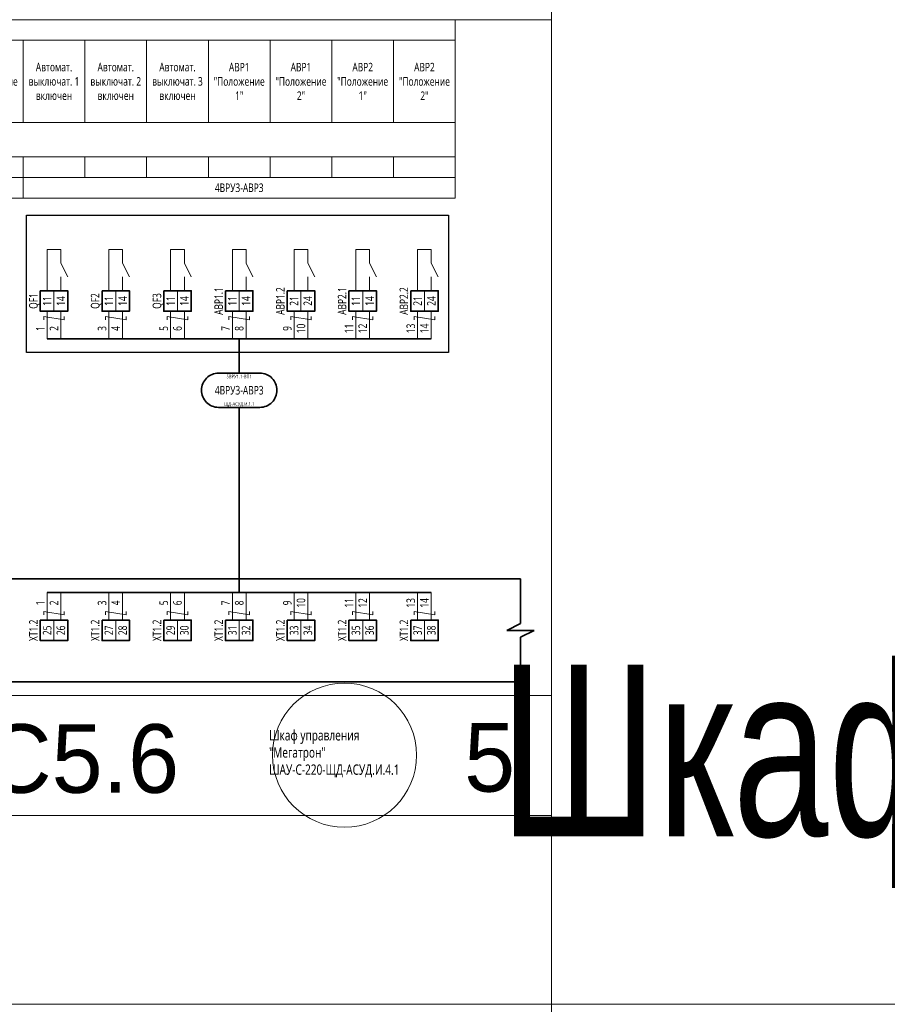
# Model space of a CAD drawing. Header units: millimetres. Extents: x -1173 to 6733, y -4591 to 345.
# Tile 7 of 93: x -332 to -79, y -3863 to -3576. Entities that reach past the tile are written whole.
import ezdxf
from ezdxf.enums import TextEntityAlignment as Align

# ---------------------------------------------------------------- set-up
doc = ezdxf.new("R2018")
doc.units = ezdxf.units.MM
doc.set_wipeout_variables(frame=1)
doc.layers.get('0').update_dxf_attribs({"lineweight": 15})
for name, color, linetype, lineweight in [('AK_Drawing', 7, 'Continuous', 35), ('AK_Drawing_Thin', 7, 'Continuous', 15), ('AK_Equipment', 7, 'Continuous', 35), ('AK_Multy_Wire', 7, 'Continuous', 35), ('AK_Table', 7, 'Continuous', 35), ('AK_Wire', 7, 'Continuous', 15), ('AK_Wire_Number', 7, 'Continuous', 15)]:
    doc.layers.add(name, color=color, linetype=linetype, lineweight=lineweight)
doc.layers.add('UNPLOTTED', color=2, linetype='Continuous', lineweight=15, plot=False)
doc.styles.add('PT Sans Narrow', font='PTN57F.ttf')
doc.styles.get("Standard").update_dxf_attribs({"font": 'arial.ttf'})
doc.styles.add('Trebuchet MS', font='trebuc.ttf', dxfattribs={"width": 0.75})

# ---------------------------------------------------------------- blocks, each defined once
blk = doc.blocks.new('*U1')
at = {"layer": 'UNPLOTTED'}
blk.add_line((0, 90), (-185, 90), dxfattribs=at)
for points in [[(0, 0), (-395, 0), (-395, 287), (0, 287)], [(-185, 55), (0, 55), (0, 0), (-185, 0)]]:
    blk.add_lwpolyline(points, close=True, dxfattribs=at)
blk = doc.blocks.new('*U70')
for p, q in [((372, 0), (0, 0)), ((376, 0), (372, 0)), ((376, -13), (376, 0)), ((372, -15), (376, -13)), ((380, -15), (372, -15)), ((376, -17), (380, -15)), ((376, -30), (376, -17)), ((0, -30), (372, -30)), ((376, -30), (372, -30))]:
    blk.add_line(p, q)
at = {"style": 'Trebuchet MS', "width": 0.75}
for tag, flags, p in [('NAME', 9, (-1, 0)), ('TYPE', 9, (-1, -3)), ('ASSYCODE', 9, (-1, -6)), ('MFG', 9, (-1, -9)), ('MESUREMENT_UNITS', 9, (-1, -13.44)), ('WEIGHT', 9, (-1, -18)), ('COUNT', 9, (-1, -16.98)), ('SORTING_SECTION', 9, (-1, -22.98)), ('XREF', 1, (-1, -24))]:
    blk.add_attdef(tag, text='', height=2, dxfattribs=dict(at, flags=flags)).set_placement(p, align=Align.RIGHT)
blk.add_attdef('TAG1', text='', height=2.5, dxfattribs=at).set_placement((2, -27), align=Align.MIDDLE_LEFT)
at = {"lineweight": 30, "width": 0.75, "flags": 104}
blk.add_attdef('CATDESC', text='', height=2.5, dxfattribs=at).set_placement((370, -25), align=Align.MIDDLE_RIGHT)
at = {"layer": 'UNPLOTTED', "style": 'Trebuchet MS', "width": 0.75, "flags": 8}
for tag, p in [('DESC1', (1, -3)), ('DESC2', (1, -5)), ('DESC3', (1, -7)), ('FAMILY', (1, -13.73)), ('SYSTEM_NAME', (1, -17.99)), ('POSITION_N', (1, -15.99))]:
    blk.add_attdef(tag, p, '', height=1, dxfattribs=at)
blk = doc.blocks.new('*T648')
at = {"layer": 'AK_Table', "color": 0, "linetype": 'ByBlock', "lineweight": -2, "transparency": 16777216}
for p, q in [((0, 0), (367, 0)), ((0, 0), (0, -52)), ((25, 0), (25, -52)), ((367, 0), (367, -52)), ((25, -6), (367, -6)), ((43, -6), (43, -30)), ((61, -6), (61, -30)), ((79, -6), (79, -30)), ((97, -6), (97, -30)), ((115, -6), (115, -30)), ((133, -6), (133, -30)), ((151, -6), (151, -30)), ((169, -6), (169, -30)), ((187, -6), (187, -30)), ((205, -6), (205, -30)), ((223, -6), (223, -30)), ((241, -6), (241, -30)), ((259, -6), (259, -30)), ((277, -6), (277, -30)), ((295, -6), (295, -30)), ((313, -6), (313, -30)), ((331, -6), (331, -30)), ((349, -6), (349, -30)), ((0, -30), (367, -30)), ((0, -40), (367, -40)), ((43, -40), (43, -46)), ((61, -40), (61, -46)), ((79, -40), (79, -46)), ((97, -40), (97, -52)), ((115, -40), (115, -46)), ((133, -40), (133, -46)), ((151, -40), (151, -46)), ((169, -40), (169, -52)), ((187, -40), (187, -46)), ((205, -40), (205, -46)), ((223, -40), (223, -46)), ((241, -40), (241, -52)), ((259, -40), (259, -46)), ((277, -40), (277, -46)), ((295, -40), (295, -46)), ((313, -40), (313, -46)), ((331, -40), (331, -46)), ((349, -40), (349, -46)), ((0, -46), (367, -46)), ((0, -52), (367, -52))]:
    blk.add_line(p, q, dxfattribs=at)
at = {"layer": 'AK_Table', "color": 0, "transparency": 16777216, "char_height": 2.5, "attachment_point": 5, "style": 'Trebuchet MS'}
for s, insert, width in [('Контроль ', (196, -3), 341), ('Автомат. выключат. 1 включен', (34, -18), 17), ('Автомат. выключат. 2 включен', (52, -18), 17), ('Наличие напряжения на вводе 1', (70, -18), 17), ('Наличие напряжения на вводе 2', (88, -18), 17), ('Автомат. выключат. 1 включен', (106, -18), 17), ('Автомат. выключат. 2 включен', (124, -18), 17), ('Автомат. выключат. 1 включен', (178, -18), 17), ('Автомат. выключат. 2 включен', (196, -18), 17), ('Автомат. выключат. 1 включен', (250, -18), 17), ('Автомат. выключат. 2 включен', (268, -18), 17), ('Автомат. выключат. 3 включен', (286, -18), 17), ('Наименование', (12.5, -15), 24), ('АВР "Положение 1"', (142, -18), 17), ('АВР "Положение 2"', (160, -18), 17), ('АВР "Положение 1"', (214, -18), 17), ('АВР "Положение 2"', (232, -18), 17), ('АВР1 "Положение 1"', (304, -18), 17), ('АВР1 "Положение 2"', (322, -18), 17), ('АВР2 "Положение 1"', (340, -18), 17), ('АВР2 "Положение 2"', (358, -18), 17), ('Место отбора параметра', (12.5, -35), 23), ('-1 этаж. Пом. 5.28. Помещение ГРЩ', (196, -35), 341), ('Чертеж установки', (12.5, -43), 23), ('Позиция', (12.5, -49), 23), ('4ВРУ3-ВП1', (61, -49), 71), ('4ВРУ3-АВР1', (133, -49), 71), ('4ВРУ3-АВР2', (205, -49), 71), ('4ВРУ3-АВР3', (304, -49), 125)]:
    blk.add_mtext(s, dxfattribs=dict(at, insert=insert, width=width))
blk = doc.blocks.new('*U304')
blk.add_lwpolyline([(-6, 5), (6, 5, -0.414214), (11, 0), (11, 0, -0.414214), (6, -5), (-6, -5, -0.414214), (-11, 0), (-11, 0, -0.414214)], format="xyb", close=True)
at = {"style": 'Trebuchet MS', "width": 0.75}
blk.add_attdef('CA_CIRCUIT_NUMBER', text='', height=2.5, dxfattribs=at).set_placement((0, 0), align=Align.MIDDLE_CENTER)
at = {"lineweight": 30, "width": 0.75, "flags": 1}
blk.add_attdef('CA_CABLE_TYPE', text='', height=2.5, rotation=90, dxfattribs=at).set_placement((0, -25), align=Align.BOTTOM_CENTER)
at = {"style": 'Trebuchet MS', "width": 0.75}
blk.add_attdef('LENGTH', text='', height=2.5, rotation=90, dxfattribs=at).set_placement((2, -24.82), align=Align.MIDDLE_CENTER)
at = {"layer": 'UNPLOTTED', "style": 'Trebuchet MS', "width": 0.75}
for tag, p in [('LOAD_NAME', (0, 4)), ('PANEL_NAME', (0, -4))]:
    blk.add_attdef(tag, text='', height=1, dxfattribs=at).set_placement(p, align=Align.MIDDLE_CENTER)
blk = doc.blocks.new('*U217')
blk.add_wipeout([(0, 0), (0, -6), (8, -6), (8, 0)])
blk.add_lwpolyline([(0, 0), (8, 0), (8, -6), (0, -6)], close=True)
at = {"lineweight": -2}
blk.add_lwpolyline([(4, 0), (8, 0), (8, -6), (4, -6)], close=True, dxfattribs=at)
at = {"style": 'Trebuchet MS', "width": 0.75, "flags": 12}
for tag, p in [('TERM01', (2, -3)), ('TERM02', (6, -3))]:
    blk.add_attdef(tag, text='', height=2.5, rotation=90, dxfattribs=at).set_placement(p, align=Align.MIDDLE_CENTER)
at = {"style": 'Trebuchet MS', "width": 0.75}
blk.add_attdef('TAG1', text='', height=2.5, rotation=90, dxfattribs=at).set_placement((-2, -3), align=Align.MIDDLE_CENTER)
at = {"style": 'Trebuchet MS', "width": 0.75, "flags": 12}
for tag, p in [('NOTE01', (2, -7)), ('NOTE02', (6, -7))]:
    blk.add_attdef(tag, text='', height=2.5, rotation=90, dxfattribs=at).set_placement(p, align=Align.MIDDLE_RIGHT)
blk = doc.blocks.new('*U650')
at = {"layer": 'AK_Wire'}
for points in [[(-2, -4), (-2, 4)], [(2, -4), (2, 4)], [(3, 2.5), (3, 1.5), (-3, 2.5), (-3, 1.5)]]:
    blk.add_lwpolyline(points, dxfattribs=at)
blk = doc.blocks.new('*U649')
at = {"layer": 'AK_Drawing', "color": 0, "linetype": 'ByBlock', "lineweight": -2, "transparency": 16777216}
for p in [(0, 0), (18, 0), (36, 0), (54, 0), (72, 0), (90, 0), (108, 0)]:
    blk.add_blockref('*U650', p, dxfattribs=at)
blk = doc.blocks.new('Z')
at = {"layer": 'AK_Wire'}
blk.add_lwpolyline([(3, 0.5), (3, -0.5), (-3, 0.5), (-3, -0.5)], dxfattribs=at)
blk = doc.blocks.new('*U651')
at = {"layer": 'AK_Wire'}
for points in [[(-2, -4), (-2, 4)], [(2, -4), (2, 4)]]:
    blk.add_lwpolyline(points, dxfattribs=at)
blk.add_blockref('Z', (0, -2), dxfattribs=at)
blk = doc.blocks.new('*U652')
at = {"layer": 'AK_Drawing', "color": 0, "linetype": 'ByBlock', "lineweight": -2, "transparency": 16777216}
for p in [(0, 0), (18, 0), (36, 0), (54, 0), (72, 0), (90, 0), (108, 0)]:
    blk.add_blockref('*U651', p, dxfattribs=at)
blk = doc.blocks.new('*U30')
blk.add_line((4, 0), (4, 4))
blk.add_lwpolyline([(6, 4), (4, 8), (4, 12), (0, 12), (0, 0)])
blk = doc.blocks.new('*U653')
at = {"layer": 'AK_Drawing_Thin'}
blk.add_blockref('*U30', (-4, -6.5), dxfattribs=at)
blk = doc.blocks.new('*U654')
at = {"layer": 'AK_Drawing', "color": 0, "linetype": 'ByBlock', "lineweight": -2, "transparency": 16777216}
for p in [(0, 0), (18, 0), (36, 0), (54, 0), (72, 0), (90, 0), (108, 0)]:
    blk.add_blockref('*U653', p, dxfattribs=at)

msp = doc.modelspace()

# ---------------------------------------------------------------- linework, layer by layer
at = {"layer": 'AK_Drawing', "lineweight": 30}
msp.add_lwpolyline([(-330, -3633), (-207, -3633), (-207, -3673), (-330, -3673)], close=True, dxfattribs=at)
at = {"layer": 'AK_Multy_Wire'}
for p, q in [((-212, -3669), (-324, -3669)), ((-212, -3743), (-324, -3743))]:
    msp.add_line(p, q, dxfattribs=at)
for points in [[(-268, -3669), (-268, -3679)], [(-268, -3689), (-268, -3743)]]:
    msp.add_lwpolyline(points, dxfattribs=at)
at = {"layer": 'UNPLOTTED', "color": 2, "true_color": 0xf1eb1f}
for p, direction in [((-177, -2043), (0, 1)), ((-778, -3863), (1, 0))]:
    msp.add_xline(p, direction, dxfattribs=at)
at = {"layer": 'UNPLOTTED'}
msp.add_circle((-237.29, -3790.39), 21, dxfattribs=at)

# ---------------------------------------------------------------- block references
msp.add_blockref('*T648', (-572, -3576))
at = {"layer": 'AK_Drawing'}
msp.add_blockref('*U652', (-322, -3747), dxfattribs=at)
at = {"layer": 'AK_Equipment'}
ref = msp.add_blockref('*U70', (-562, -3739), dxfattribs=at)
lines = msp.add_mtext('\\W0.7500;Шкаф управления "Мегатрон" ШАУ-С-220-ЩД-АСУД.И.4.1', dxfattribs={"layer": '0', "insert": (-192, -3764), "char_height": 50, "attachment_point": 1})
ref.add_attrib('CATDESC', '', (-192, -3764), dxfattribs={"flags": 104}).embed_mtext(lines)
at = {"layer": 'AK_Multy_Wire', "ltscale": 10}
msp.add_blockref('*U304', (-268, -3684), dxfattribs=at).add_auto_attribs({'CA_CIRCUIT_NUMBER': '4ВРУ3-АВР3', 'PANEL_NAME': 'ЩД-АСУД.И.1.1', 'LOAD_NAME': '5ВРУ1.1-ВП1'})
at = {"layer": 'UNPLOTTED'}
msp.add_blockref('*U1', (-177, -3863), dxfattribs=at)

# ---------------------------------------------------------------- texts
at = {"layer": 'AK_Wire_Number', "style": 'Trebuchet MS', "width": 0.75}
for s, p in [('10', (-248, -3666)), ('11', (-234, -3666)), ('12', (-230, -3666)), ('13', (-216, -3666)), ('14', (-212, -3666)), ('1', (-324, -3666)), ('2', (-320, -3666)), ('3', (-306, -3666)), ('4', (-302, -3666)), ('5', (-288, -3666)), ('6', (-284, -3666)), ('7', (-270, -3666)), ('8', (-266, -3666)), ('9', (-252, -3666)), ('10', (-248, -3746)), ('11', (-234, -3746)), ('12', (-230, -3746)), ('13', (-216, -3746)), ('14', (-212, -3746)), ('1', (-324, -3746)), ('2', (-320, -3746)), ('3', (-306, -3746)), ('4', (-302, -3746)), ('5', (-288, -3746)), ('6', (-284, -3746)), ('7', (-270, -3746)), ('8', (-266, -3746)), ('9', (-252, -3746))]:
    msp.add_text(s, height=2.5, rotation=90, dxfattribs=at).set_placement(p, align=Align.BOTTOM_CENTER)
at = {"layer": 'UNPLOTTED', "style": 'PT Sans Narrow'}
msp.add_text('С5.6', height=20, dxfattribs=at).set_placement((-285.51, -3801.35), align=Align.RIGHT)
msp.add_text('5', height=20, dxfattribs=at).set_placement((-195, -3801), align=Align.CENTER)
at = {"layer": 'UNPLOTTED', "insert": (-259.29, -3783.09), "char_height": 3, "width": 30.2925, "attachment_point": 1, "style": 'Trebuchet MS'}
msp.add_mtext('Шкаф управления "Мегатрон" ШАУ-С-220-ЩД-АСУД.И.4.1', dxfattribs=at)

# ---------------------------------------------------------------- next in the draw order: block references
at = {"layer": 'AK_Equipment', "lineweight": 15}
ref = msp.add_blockref('*U217', (-326, -3655), dxfattribs=at)
ref.add_attrib('TAG1', 'QF1', dxfattribs={"layer": '0', "height": 2.5, "rotation": 90, "style": 'Trebuchet MS', "width": 0.75}).set_placement((-328, -3658), align=Align.MIDDLE_CENTER)
ref.add_attrib('TERM01', '11', dxfattribs={"layer": '0', "height": 2.5, "rotation": 90, "style": 'Trebuchet MS', "width": 0.75}).set_placement((-324, -3658), align=Align.MIDDLE_CENTER)
ref.add_attrib('TERM02', '14', dxfattribs={"layer": '0', "height": 2.5, "rotation": 90, "style": 'Trebuchet MS', "width": 0.75}).set_placement((-320, -3658), align=Align.MIDDLE_CENTER)
ref = msp.add_blockref('*U217', (-308, -3655), dxfattribs=at)
ref.add_attrib('TAG1', 'QF2', dxfattribs={"layer": '0', "height": 2.5, "rotation": 90, "style": 'Trebuchet MS', "width": 0.75}).set_placement((-310, -3658), align=Align.MIDDLE_CENTER)
ref.add_attrib('TERM01', '11', dxfattribs={"layer": '0', "height": 2.5, "rotation": 90, "style": 'Trebuchet MS', "width": 0.75}).set_placement((-306, -3658), align=Align.MIDDLE_CENTER)
ref.add_attrib('TERM02', '14', dxfattribs={"layer": '0', "height": 2.5, "rotation": 90, "style": 'Trebuchet MS', "width": 0.75}).set_placement((-302, -3658), align=Align.MIDDLE_CENTER)
ref = msp.add_blockref('*U217', (-290, -3655), dxfattribs=at)
ref.add_attrib('TAG1', 'QF3', dxfattribs={"layer": '0', "height": 2.5, "rotation": 90, "style": 'Trebuchet MS', "width": 0.75}).set_placement((-292, -3658), align=Align.MIDDLE_CENTER)
ref.add_attrib('TERM01', '11', dxfattribs={"layer": '0', "height": 2.5, "rotation": 90, "style": 'Trebuchet MS', "width": 0.75}).set_placement((-288, -3658), align=Align.MIDDLE_CENTER)
ref.add_attrib('TERM02', '14', dxfattribs={"layer": '0', "height": 2.5, "rotation": 90, "style": 'Trebuchet MS', "width": 0.75}).set_placement((-284, -3658), align=Align.MIDDLE_CENTER)
ref = msp.add_blockref('*U217', (-326, -3751), dxfattribs=at)
ref.add_attrib('TAG1', 'XT1.2', dxfattribs={"layer": '0', "height": 2.5, "rotation": 90, "style": 'Trebuchet MS', "width": 0.75}).set_placement((-328, -3754), align=Align.MIDDLE_CENTER)
ref.add_attrib('TERM01', '25', dxfattribs={"layer": '0', "height": 2.5, "rotation": 90, "style": 'Trebuchet MS', "width": 0.75}).set_placement((-324, -3754), align=Align.MIDDLE_CENTER)
ref.add_attrib('TERM02', '26', dxfattribs={"layer": '0', "height": 2.5, "rotation": 90, "style": 'Trebuchet MS', "width": 0.75}).set_placement((-320, -3754), align=Align.MIDDLE_CENTER)
ref = msp.add_blockref('*U217', (-308, -3751), dxfattribs=at)
ref.add_attrib('TAG1', 'XT1.2', dxfattribs={"layer": '0', "height": 2.5, "rotation": 90, "style": 'Trebuchet MS', "width": 0.75}).set_placement((-310, -3754), align=Align.MIDDLE_CENTER)
ref.add_attrib('TERM01', '27', dxfattribs={"layer": '0', "height": 2.5, "rotation": 90, "style": 'Trebuchet MS', "width": 0.75}).set_placement((-306, -3754), align=Align.MIDDLE_CENTER)
ref.add_attrib('TERM02', '28', dxfattribs={"layer": '0', "height": 2.5, "rotation": 90, "style": 'Trebuchet MS', "width": 0.75}).set_placement((-302, -3754), align=Align.MIDDLE_CENTER)
ref = msp.add_blockref('*U217', (-290, -3751), dxfattribs=at)
ref.add_attrib('TAG1', 'XT1.2', dxfattribs={"layer": '0', "height": 2.5, "rotation": 90, "style": 'Trebuchet MS', "width": 0.75}).set_placement((-292, -3754), align=Align.MIDDLE_CENTER)
ref.add_attrib('TERM01', '29', dxfattribs={"layer": '0', "height": 2.5, "rotation": 90, "style": 'Trebuchet MS', "width": 0.75}).set_placement((-288, -3754), align=Align.MIDDLE_CENTER)
ref.add_attrib('TERM02', '30', dxfattribs={"layer": '0', "height": 2.5, "rotation": 90, "style": 'Trebuchet MS', "width": 0.75}).set_placement((-284, -3754), align=Align.MIDDLE_CENTER)
ref = msp.add_blockref('*U217', (-272, -3751), dxfattribs=at)
ref.add_attrib('TAG1', 'XT1.2', dxfattribs={"layer": '0', "height": 2.5, "rotation": 90, "style": 'Trebuchet MS', "width": 0.75}).set_placement((-274, -3754), align=Align.MIDDLE_CENTER)
ref.add_attrib('TERM01', '31', dxfattribs={"layer": '0', "height": 2.5, "rotation": 90, "style": 'Trebuchet MS', "width": 0.75}).set_placement((-270, -3754), align=Align.MIDDLE_CENTER)
ref.add_attrib('TERM02', '32', dxfattribs={"layer": '0', "height": 2.5, "rotation": 90, "style": 'Trebuchet MS', "width": 0.75}).set_placement((-266, -3754), align=Align.MIDDLE_CENTER)
ref = msp.add_blockref('*U217', (-254, -3751), dxfattribs=at)
ref.add_attrib('TAG1', 'XT1.2', dxfattribs={"layer": '0', "height": 2.5, "rotation": 90, "style": 'Trebuchet MS', "width": 0.75}).set_placement((-256, -3754), align=Align.MIDDLE_CENTER)
ref.add_attrib('TERM01', '33', dxfattribs={"layer": '0', "height": 2.5, "rotation": 90, "style": 'Trebuchet MS', "width": 0.75}).set_placement((-252, -3754), align=Align.MIDDLE_CENTER)
ref.add_attrib('TERM02', '34', dxfattribs={"layer": '0', "height": 2.5, "rotation": 90, "style": 'Trebuchet MS', "width": 0.75}).set_placement((-248, -3754), align=Align.MIDDLE_CENTER)
ref = msp.add_blockref('*U217', (-236, -3751), dxfattribs=at)
ref.add_attrib('TAG1', 'XT1.2', dxfattribs={"layer": '0', "height": 2.5, "rotation": 90, "style": 'Trebuchet MS', "width": 0.75}).set_placement((-238, -3754), align=Align.MIDDLE_CENTER)
ref.add_attrib('TERM01', '35', dxfattribs={"layer": '0', "height": 2.5, "rotation": 90, "style": 'Trebuchet MS', "width": 0.75}).set_placement((-234, -3754), align=Align.MIDDLE_CENTER)
ref.add_attrib('TERM02', '36', dxfattribs={"layer": '0', "height": 2.5, "rotation": 90, "style": 'Trebuchet MS', "width": 0.75}).set_placement((-230, -3754), align=Align.MIDDLE_CENTER)
ref = msp.add_blockref('*U217', (-218, -3751), dxfattribs=at)
ref.add_attrib('TAG1', 'XT1.2', dxfattribs={"layer": '0', "height": 2.5, "rotation": 90, "style": 'Trebuchet MS', "width": 0.75}).set_placement((-220, -3754), align=Align.MIDDLE_CENTER)
ref.add_attrib('TERM01', '37', dxfattribs={"layer": '0', "height": 2.5, "rotation": 90, "style": 'Trebuchet MS', "width": 0.75}).set_placement((-216, -3754), align=Align.MIDDLE_CENTER)
ref.add_attrib('TERM02', '38', dxfattribs={"layer": '0', "height": 2.5, "rotation": 90, "style": 'Trebuchet MS', "width": 0.75}).set_placement((-212, -3754), align=Align.MIDDLE_CENTER)

# ---------------------------------------------------------------- next in the draw order: block references
at = {"layer": 'AK_Drawing'}
for name, p in [('*U654', (-320, -3648.5)), ('*U649', (-322, -3665))]:
    msp.add_blockref(name, p, dxfattribs=at)

# ---------------------------------------------------------------- next in the draw order: block references
at = {"layer": 'AK_Equipment', "lineweight": 15}
ref = msp.add_blockref('*U217', (-272, -3655), dxfattribs=at)
ref.add_attrib('TAG1', 'АВР1.1', dxfattribs={"layer": '0', "height": 2.5, "rotation": 90, "style": 'Trebuchet MS', "width": 0.75}).set_placement((-274, -3658), align=Align.MIDDLE_CENTER)
ref.add_attrib('TERM01', '11', dxfattribs={"layer": '0', "height": 2.5, "rotation": 90, "style": 'Trebuchet MS', "width": 0.75}).set_placement((-270, -3658), align=Align.MIDDLE_CENTER)
ref.add_attrib('TERM02', '14', dxfattribs={"layer": '0', "height": 2.5, "rotation": 90, "style": 'Trebuchet MS', "width": 0.75}).set_placement((-266, -3658), align=Align.MIDDLE_CENTER)
ref = msp.add_blockref('*U217', (-254, -3655), dxfattribs=at)
ref.add_attrib('TAG1', 'АВР1.2', dxfattribs={"layer": '0', "height": 2.5, "rotation": 90, "style": 'Trebuchet MS', "width": 0.75}).set_placement((-256, -3658), align=Align.MIDDLE_CENTER)
ref.add_attrib('TERM01', '21', dxfattribs={"layer": '0', "height": 2.5, "rotation": 90, "style": 'Trebuchet MS', "width": 0.75}).set_placement((-252, -3658), align=Align.MIDDLE_CENTER)
ref.add_attrib('TERM02', '24', dxfattribs={"layer": '0', "height": 2.5, "rotation": 90, "style": 'Trebuchet MS', "width": 0.75}).set_placement((-248, -3658), align=Align.MIDDLE_CENTER)
ref = msp.add_blockref('*U217', (-236, -3655), dxfattribs=at)
ref.add_attrib('TAG1', 'АВР2.1', dxfattribs={"layer": '0', "height": 2.5, "rotation": 90, "style": 'Trebuchet MS', "width": 0.75}).set_placement((-238, -3658), align=Align.MIDDLE_CENTER)
ref.add_attrib('TERM01', '11', dxfattribs={"layer": '0', "height": 2.5, "rotation": 90, "style": 'Trebuchet MS', "width": 0.75}).set_placement((-234, -3658), align=Align.MIDDLE_CENTER)
ref.add_attrib('TERM02', '14', dxfattribs={"layer": '0', "height": 2.5, "rotation": 90, "style": 'Trebuchet MS', "width": 0.75}).set_placement((-230, -3658), align=Align.MIDDLE_CENTER)
ref = msp.add_blockref('*U217', (-218, -3655), dxfattribs=at)
ref.add_attrib('TAG1', 'АВР2.2', dxfattribs={"layer": '0', "height": 2.5, "rotation": 90, "style": 'Trebuchet MS', "width": 0.75}).set_placement((-220, -3658), align=Align.MIDDLE_CENTER)
ref.add_attrib('TERM01', '21', dxfattribs={"layer": '0', "height": 2.5, "rotation": 90, "style": 'Trebuchet MS', "width": 0.75}).set_placement((-216, -3658), align=Align.MIDDLE_CENTER)
ref.add_attrib('TERM02', '24', dxfattribs={"layer": '0', "height": 2.5, "rotation": 90, "style": 'Trebuchet MS', "width": 0.75}).set_placement((-212, -3658), align=Align.MIDDLE_CENTER)

doc.saveas('drawing.dxf')
